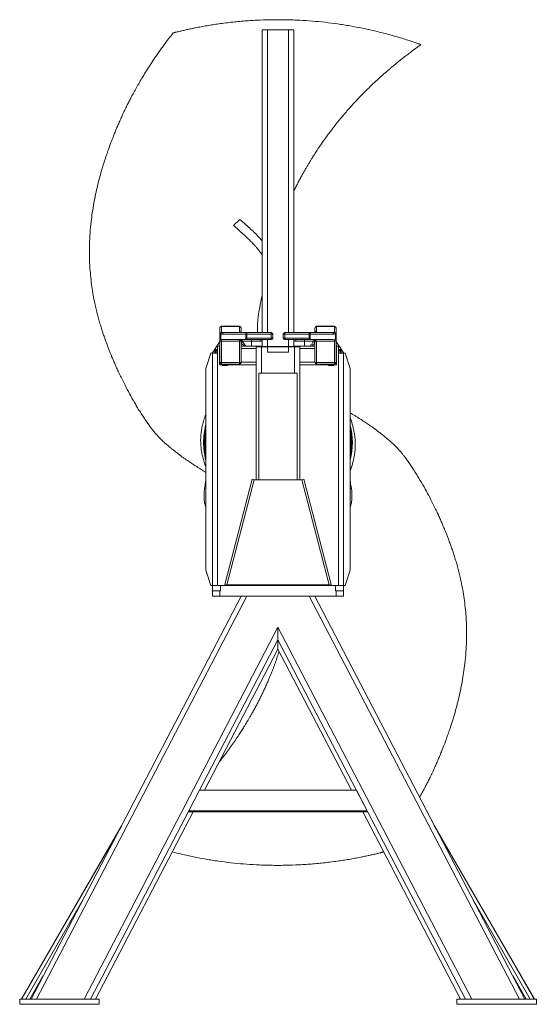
# Model space of a CAD drawing. Header units: millimetres. Extents: x 542 to 1522, y 744 to 2613.
import ezdxf

# ---------------------------------------------------------------- set-up
doc = ezdxf.new("R2010")
doc.units = ezdxf.units.MM

msp = doc.modelspace()

# ---------------------------------------------------------------- linework, layer by layer
at = {"color": 7, "linetype": 'Continuous', "lineweight": 15}
for p, q in [((1001.9, 2593.4), (1001.9, 2018.8)), ((1001.9, 2593.4), (1012, 2593.4)), ((1012, 2593.4), (1052.1, 2593.4)), ((1052.1, 2593.4), (1062.1, 2593.4)), ((1062.1, 2593.4), (1062.1, 2018.8)), ((959.4, 2233.7), (947.6, 2222.2)), ((921.7, 2016.2), (921.7, 2027.8)), ((924.7, 2030.8), (924.7, 2030.6)), ((924.7, 2030.8), (958.8, 2030.8)), ((924.7, 2030.6), (924.7, 2019)), ((958.8, 2030.6), (924.7, 2030.6)), ((924.7, 2019), (924.8, 2019)), ((924.8, 2019), (958.8, 2019)), ((928.4, 2018.8), (972.7, 2018.8)), ((958.8, 2030.6), (958.8, 2030.8)), ((958.8, 2019), (958.8, 2030.6)), ((958.8, 2018.8), (958.8, 2019)), ((961.8, 2027.8), (961.8, 2021.8)), ((972.7, 2015.8), (972.7, 2018.8)), ((972.7, 2018.8), (1019, 2018.8)), ((1019, 2018.8), (1019, 2015.8)), ((1045.1, 2015.8), (1045.1, 2018.8)), ((1045.1, 2018.8), (1091.4, 2018.8)), ((1091.4, 2015.8), (1091.4, 2018.8)), ((1091.4, 2018.8), (1135.6, 2018.8)), ((1102.2, 2021.8), (1102.2, 2027.8)), ((1105.3, 2030.8), (1105.3, 2030.6)), ((1105.3, 2030.8), (1139.4, 2030.8)), ((1105.3, 2030.6), (1105.3, 2019)), ((1139.4, 2030.6), (1105.3, 2030.6)), ((1105.3, 2019), (1139.3, 2019)), ((1105.3, 2019), (1105.3, 2018.8)), ((1139.3, 2019), (1139.4, 2019)), ((1139.4, 2030.6), (1139.4, 2030.8)), ((1139.4, 2019), (1139.4, 2030.6)), ((1142.4, 2027.8), (1142.4, 2016.2)), ((916.1, 1993.3), (920.9, 2000.5)), ((921.7, 2016.2), (923.2, 2016.2)), ((921.7, 2006.2), (921.7, 2016.2)), ((921.7, 2002.4), (921.7, 2006.2)), ((921.7, 2002.4), (924.7, 2002.4)), ((921.7, 1962.1), (921.7, 2002.4)), ((923.2, 2016.2), (923.2, 2005.1)), ((923.2, 2016.2), (923.2, 2016.2)), ((924.7, 2005.2), (924.7, 2002.4)), ((958.8, 2002.4), (924.7, 2002.4)), ((924.7, 2002.4), (924.7, 1962.1)), ((926.6, 2005.4), (966.9, 2005.4)), ((971.1, 2015.8), (926.9, 2015.8)), ((958.8, 2002.4), (961.8, 2002.4)), ((958.8, 1962.1), (958.8, 2002.4)), ((961.8, 2002.4), (961.8, 1962.1)), ((981.9, 2002.4), (964.2, 2002.4)), ((1019, 2005.4), (966.9, 2005.4)), ((971.1, 2006.9), (971.1, 2015.8)), ((972.7, 2015.8), (971.1, 2015.8)), ((972.7, 2008.4), (971.1, 2006.9)), ((1019, 2015.8), (972.7, 2015.8)), ((972.7, 2015.8), (972.7, 2008.4)), ((972.7, 2008.4), (1019, 2008.4)), ((981.9, 2005.4), (981.9, 2002.4)), ((997.9, 2002.4), (981.9, 2002.4)), ((997.9, 2005.4), (997.9, 2002.4)), ((1001.9, 2005.4), (1001.9, 1992.1)), ((1022, 2015.8), (1019, 2015.8)), ((1019, 2008.4), (1019, 2015.8)), ((1019, 2005.4), (1019, 2008.4)), ((1022, 2008.4), (1019, 2008.4)), ((1022, 2015.8), (1022, 2008.4)), ((1042.1, 2015.8), (1045.1, 2015.8)), ((1042.1, 2008.4), (1042.1, 2015.8)), ((1045.1, 2008.4), (1042.1, 2008.4)), ((1045.1, 2015.8), (1045.1, 2008.4)), ((1091.4, 2015.8), (1045.1, 2015.8)), ((1045.1, 2005.4), (1045.1, 2008.4)), ((1045.1, 2008.4), (1091.4, 2008.4)), ((1097.2, 2005.4), (1045.1, 2005.4)), ((1062.1, 2005.4), (1062.1, 1992.1)), ((1066.1, 2005.4), (1066.1, 2002.4)), ((1082.2, 2002.4), (1066.1, 2002.4)), ((1082.2, 2005.4), (1082.2, 2002.4)), ((1099.9, 2002.4), (1082.2, 2002.4)), ((1091.4, 2008.4), (1091.4, 2015.8)), ((1091.4, 2015.8), (1092.9, 2015.8)), ((1092.9, 2006.9), (1091.4, 2008.4)), ((1092.9, 2015.8), (1092.9, 2006.9)), ((1137.2, 2015.8), (1092.9, 2015.8)), ((1137.4, 2005.4), (1097.2, 2005.4)), ((1102.2, 2002.4), (1105.3, 2002.4)), ((1102.2, 1962.1), (1102.2, 2002.4)), ((1139.4, 2002.4), (1105.3, 2002.4)), ((1105.3, 2002.4), (1105.3, 1962.1)), ((1139.4, 2002.4), (1139.4, 2005.2)), ((1139.4, 2002.4), (1142.4, 2002.4)), ((1139.4, 1962.1), (1139.4, 2002.4)), ((1140.9, 2016.2), (1140.9, 2016.2)), ((1140.9, 2005.1), (1140.9, 2016.2)), ((1140.9, 2016.2), (1142.4, 2016.2)), ((1142.4, 2016.2), (1142.4, 2006.2)), ((1142.4, 2006.2), (1142.4, 2002.4)), ((1142.4, 2002.4), (1142.4, 1962.1)), ((1143.2, 2000.5), (1148, 1993.3)), ((906.9, 1979.8), (911.3, 1986.3)), ((911.3, 1986.3), (911.4, 1986.4)), ((911.4, 1986.4), (911.4, 1986.4)), ((912.1, 1985.9), (913.9, 1984.7)), ((913.9, 1984.7), (912.4, 1982.5)), ((912.4, 1979.8), (912.4, 1982.5)), ((916.4, 1984.5), (913.9, 1984.7)), ((917, 1538.8), (917, 1992.7)), ((917, 1992.7), (921, 1992.7)), ((921.7, 1992.7), (921, 1992.7)), ((921, 1992.7), (921, 1988.6)), ((921, 1962.4), (921, 1988.6)), ((921.7, 1988.6), (921, 1988.6)), ((990.7, 1992.7), (961.8, 1992.7)), ((990.7, 1988.6), (961.8, 1988.6)), ((990.7, 1992.7), (990.7, 1991.6)), ((990.7, 1992.7), (1001.9, 1992.7)), ((990.7, 1739.3), (990.7, 1991.6)), ((990.7, 1991.6), (1000.8, 1991.6)), ((1000.8, 1992.1), (1000.8, 1991.6)), ((1063.3, 1992.1), (1000.8, 1992.1)), ((1000.8, 1941.8), (1000.8, 1991.6)), ((1000.8, 1991.6), (1011.9, 1991.6)), ((1052.2, 1991.6), (1011.9, 1991.6)), ((1011.9, 1991.6), (1011.9, 1981.5)), ((1052.2, 1981.5), (1011.9, 1981.5)), ((1052.2, 1991.6), (1052.2, 1981.5)), ((1052.2, 1991.6), (1063.3, 1991.6)), ((1062.1, 1992.7), (1073.4, 1992.7)), ((1063.3, 1992.1), (1063.3, 1991.6)), ((1063.3, 1991.6), (1073.4, 1991.6)), ((1063.3, 1991.6), (1063.3, 1941.8)), ((1102.2, 1992.7), (1073.4, 1992.7)), ((1073.4, 1992.7), (1073.4, 1988.6)), ((1073.4, 1739.3), (1073.4, 1991.6)), ((1102.2, 1988.6), (1073.4, 1988.6)), ((1073.4, 1962.4), (1073.4, 1988.6)), ((1143, 1992.7), (1142.4, 1992.7)), ((1143, 1988.6), (1142.4, 1988.6)), ((1143, 1992.7), (1143, 1988.6)), ((1143, 1992.7), (1147.1, 1992.7)), ((1143, 1962.4), (1143, 1988.6)), ((1147.1, 1992.7), (1147.1, 1538.8)), ((1150.2, 1984.7), (1147.6, 1984.5)), ((1150.2, 1984.7), (1152, 1985.9)), ((1151.7, 1982.5), (1150.2, 1984.7)), ((1151.7, 1982.5), (1151.7, 1979.8)), ((1152.7, 1986.4), (1152.7, 1986.4)), ((1152.7, 1986.4), (1152.8, 1986.3)), ((1152.8, 1986.3), (1157.1, 1979.8)), ((904.8, 1979.8), (894.8, 1950.5)), ((907.5, 1979.8), (904.8, 1979.8)), ((907.5, 1979.8), (917, 1979.8)), ((907.5, 1979.8), (907.5, 1538.8)), ((917, 1979.8), (917, 1538.8)), ((921, 1962.4), (921.7, 1962.4)), ((921, 1957.4), (921, 1962.4)), ((921.7, 1962.1), (924.7, 1962.1)), ((924.7, 1962.1), (958.8, 1962.1)), ((958.8, 1962.1), (961.8, 1962.1)), ((961.8, 1962.4), (990.7, 1962.4)), ((1073.4, 1957.4), (1073.4, 1962.4)), ((1073.4, 1962.4), (1102.2, 1962.4)), ((1102.2, 1962.1), (1105.3, 1962.1)), ((1139.4, 1962.1), (1105.3, 1962.1)), ((1139.4, 1962.1), (1142.4, 1962.1)), ((1142.4, 1962.4), (1143, 1962.4)), ((1143, 1962.4), (1143, 1957.4)), ((1147.1, 1979.8), (1156.5, 1979.8)), ((1156.5, 1979.8), (1159.3, 1979.8)), ((1156.5, 1979.8), (1156.5, 1538.8)), ((1159.3, 1979.8), (1169.3, 1950.5)), ((894.8, 1568.1), (894.8, 1950.5)), ((926.1, 1957.4), (921, 1957.4)), ((924.7, 1959.1), (958.8, 1959.1)), ((936.2, 1957.4), (926.1, 1957.4)), ((926.1, 1956.4), (926.1, 1957.4)), ((936.2, 1956.4), (926.1, 1956.4)), ((990.7, 1957.4), (936.2, 1957.4)), ((936.2, 1956.4), (936.2, 1957.4)), ((1127.9, 1957.4), (1073.4, 1957.4)), ((1105.3, 1959.1), (1139.4, 1959.1)), ((1138, 1957.4), (1127.9, 1957.4)), ((1127.9, 1956.4), (1127.9, 1957.4)), ((1138, 1956.4), (1127.9, 1956.4)), ((1143, 1957.4), (1138, 1957.4)), ((1138, 1956.4), (1138, 1957.4)), ((1169.3, 1568.1), (1169.3, 1950.5)), ((995.7, 1941.8), (1068.4, 1941.8)), ((995.7, 1739.3), (995.7, 1941.8)), ((1068.4, 1941.8), (1068.4, 1739.3)), ((931.1, 1540.6), (982.9, 1740.9)), ((934.7, 1539.9), (986.6, 1739.3)), ((982.9, 1740.9), (989.1, 1739.3)), ((986.6, 1739.3), (1077.4, 1739.3)), ((1075, 1739.3), (1081.2, 1740.9)), ((1077.4, 1739.3), (1129.4, 1539.9)), ((1132.9, 1540.6), (1081.2, 1740.9)), ((894.8, 1568.1), (904.8, 1538.8)), ((1169.3, 1568.1), (1159.3, 1538.8)), ((904.8, 1538.8), (907.5, 1538.8)), ((907.5, 1538.8), (907.9, 1538.8)), ((907.9, 1528.8), (907.9, 1538.8)), ((923.1, 1538.8), (907.9, 1538.8)), ((923.1, 1528.8), (923.1, 1538.8)), ((1141, 1538.8), (923.1, 1538.8)), ((931.1, 1540.6), (934.7, 1539.7)), ((1129.4, 1539.9), (934.7, 1539.9)), ((934.7, 1538.8), (934.7, 1539.9)), ((1129.4, 1539.7), (1132.9, 1540.6)), ((1129.4, 1538.8), (1129.4, 1539.9)), ((1141, 1528.8), (1141, 1538.8)), ((1156.1, 1538.8), (1141, 1538.8)), ((1156.1, 1528.8), (1156.1, 1538.8)), ((1156.1, 1538.8), (1156.5, 1538.8)), ((1159.3, 1538.8), (1156.5, 1538.8)), ((962.4, 1518.7), (563.3, 754.1)), ((573.6, 754.1), (972.6, 1518.7)), ((907.8, 1518.7), (907.8, 1528.8)), ((921.9, 1528.8), (907.8, 1528.8)), ((907.8, 1518.7), (921.9, 1518.7)), ((921.9, 1518.7), (921.9, 1528.8)), ((923.1, 1528.8), (921.9, 1528.8)), ((921.9, 1518.7), (1142.2, 1518.7)), ((1091.5, 1518.7), (1490.5, 754.1)), ((1500.7, 754.1), (1101.7, 1518.7)), ((1142.2, 1528.8), (1141, 1528.8)), ((1142.2, 1528.8), (1142.2, 1518.7)), ((1156.3, 1528.8), (1142.2, 1528.8)), ((1142.2, 1518.7), (1156.3, 1518.7)), ((1156.3, 1518.7), (1156.3, 1528.8)), ((663.9, 754.1), (1032, 1459.5)), ((1032, 1459.5), (1400.2, 754.1)), ((1032, 1459.5), (1032, 1435.7)), ((883.2, 1150.6), (1032, 1435.7)), ((1032, 1435.7), (1387.8, 754.1)), ((1032, 1435.7), (1032, 1418.3)), ((892.4, 1150.6), (1032, 1418.2)), ((1032, 1418.3), (1032, 1418.2)), ((1032, 1418.2), (1171.7, 1150.6)), ((862.7, 1111.3), (883.2, 1150.6)), ((883.2, 1150.6), (1180.8, 1150.6)), ((1180.8, 1150.6), (1201.3, 1111.3)), ((676.3, 754.1), (862.7, 1111.3)), ((685.5, 754.1), (870.7, 1109.1)), ((862.7, 1111.3), (862.7, 1109.1)), ((1201.3, 1111.3), (862.7, 1111.3)), ((1201.3, 1109.1), (862.7, 1109.1)), ((1193.3, 1109.1), (1378.6, 754.1)), ((1201.3, 1109.1), (1201.3, 1111.3)), ((735.2, 1083.5), (546, 755.3)), ((1518.8, 754.1), (1328.8, 1083.5)), ((1231.1, 1032.8), (1232.3, 1034.4)), ((541.6, 754.1), (692.5, 754.1)), ((541.6, 754.1), (541.6, 744.1)), ((546, 755.1), (546, 755.3)), ((546, 754.1), (546, 755.1)), ((692.5, 754.1), (692.5, 744.1)), ((1371.6, 754.1), (1371.6, 744.1)), ((1371.6, 754.1), (1522.5, 754.1)), ((1522.5, 754.1), (1522.5, 744.1)), ((541.6, 744.1), (692.5, 744.1)), ((1371.6, 744.1), (1522.5, 744.1))]:
    msp.add_line(p, q, dxfattribs=at)
at = {"color": 8, "linetype": 'Continuous', "lineweight": 15}
for p, q in [((1012, 2593.4), (1012, 2018.8)), ((1052.1, 2593.4), (1052.1, 2018.8)), ((962.7, 2004.5), (962.8, 2004.1)), ((981.9, 2002.4), (981.9, 1992.7)), ((1012, 2005.4), (1012, 1992.1)), ((1052.1, 2005.4), (1052.1, 1992.1)), ((1082.2, 1992.7), (1082.2, 2002.4)), ((1101.3, 2004.1), (1101.4, 2004.5)), ((913.7, 1979.8), (913.9, 1984.7)), ((916.4, 1984.5), (916.4, 1979.8)), ((921.7, 1994.5), (920.3, 1992.7)), ((1143.7, 1992.7), (1142.4, 1994.5)), ((1147.6, 1979.8), (1147.6, 1984.5)), ((1150.2, 1984.7), (1150.4, 1979.8)), ((924.7, 1962.1), (924.7, 1959.1)), ((958.8, 1959.1), (958.8, 1962.1)), ((1105.3, 1962.1), (1105.3, 1959.1)), ((1139.4, 1959.1), (1139.4, 1962.1)), ((892.3, 1150.6), (1032, 1418.3)), ((1032, 1418.3), (1171.8, 1150.6)), ((685.4, 754.1), (870.7, 1109.1)), ((1193.4, 1109.1), (1378.7, 754.1)), ((734.6, 1082.3), (546, 755.1)), ((1518.7, 754.1), (1329.5, 1082.3)), ((661.5, 942.1), (553.1, 754.1)), ((1511, 754.1), (1402.6, 942.1)), ((586.5, 798.5), (560.9, 754.1)), ((1503.2, 754.1), (1477.6, 798.5))]:
    msp.add_line(p, q, dxfattribs=at)
at = {"color": 7, "linetype": 'Continuous', "lineweight": 15, "flags": 128}
for points in [[(926.9, 2015.8), (926.9, 2016.4), (927, 2016.9), (927.1, 2017.4), (927.3, 2017.9), (927.6, 2018.3), (927.8, 2018.5), (928.1, 2018.7), (928.4, 2018.8)], [(972.7, 2018.8), (972.4, 2018.7), (972.1, 2018.5), (971.8, 2018.3), (971.6, 2017.9), (971.4, 2017.4), (971.3, 2016.9), (971.2, 2016.4), (971.1, 2015.8)], [(1092.9, 2015.8), (1092.9, 2016.4), (1092.8, 2016.9), (1092.7, 2017.4), (1092.5, 2017.9), (1092.2, 2018.3), (1092, 2018.5), (1091.7, 2018.7), (1091.4, 2018.8)], [(1135.6, 2018.8), (1135.9, 2018.7), (1136.2, 2018.5), (1136.5, 2018.3), (1136.7, 2017.9), (1136.9, 2017.4), (1137.1, 2016.9), (1137.2, 2016.4), (1137.2, 2015.8)], [(911.4, 1986.4), (911.8, 1986.8), (912.4, 1987), (913.2, 1987), (914, 1986.8), (914.8, 1986.4), (915.5, 1985.8), (916.1, 1985.2), (916.4, 1984.5)], [(912.1, 1985.9), (912, 1986.1), (911.9, 1986.3), (911.8, 1986.4), (911.8, 1986.5), (911.7, 1986.5), (911.6, 1986.5), (911.5, 1986.5), (911.4, 1986.4)], [(1147.6, 1984.5), (1148, 1985.2), (1148.6, 1985.8), (1149.3, 1986.4), (1150.1, 1986.8), (1150.9, 1987), (1151.7, 1987), (1152.3, 1986.8), (1152.7, 1986.4)], [(1152, 1985.9), (1152.1, 1986.1), (1152.1, 1986.3), (1152.2, 1986.4), (1152.3, 1986.5), (1152.4, 1986.5), (1152.5, 1986.5), (1152.6, 1986.5), (1152.7, 1986.4)]]:
    msp.add_lwpolyline(points, dxfattribs=at)
at = {"color": 8, "linetype": 'Continuous', "lineweight": 15, "flags": 128}
for points in [[(916.1, 1993.3), (916, 1993.1), (916, 1992.8), (916.2, 1992.4), (916.5, 1991.9), (916.9, 1991.5), (917, 1991.4)], [(1147.1, 1991.4), (1147.1, 1991.5), (1147.5, 1991.9), (1147.9, 1992.4), (1148, 1992.8), (1148.1, 1993.1), (1148, 1993.3)]]:
    msp.add_lwpolyline(points, dxfattribs=at)
at = {"color": 7, "linetype": 'Continuous', "lineweight": 15}
for centre, radius, start, end in [((924.7, 2027.8), 3.01, 90, 180), ((924.6, 2027.7), 2.91, 87.9548, 177.7972), ((924.6, 2016.1), 2.91, 87.9548, 177.7972), ((927.3, 2015.7), 4.11, 127.7912, 173.6349), ((927.2, 2015.8), 4.11, 127.7912, 173.6349), ((958.8, 2027.8), 3.01, 0, 90), ((958.9, 2027.7), 2.91, 2.2028, 92.0452), ((964.8, 2021.8), 3.01, 180, 270), ((1019, 2015.8), 3.01, 0, 90), ((1045.1, 2015.8), 3.01, 90, 180), ((1099.2, 2021.8), 3.01, 270, 0), ((1105.3, 2027.8), 3.01, 90, 180), ((1105.2, 2027.7), 2.91, 87.9548, 177.7972), ((1136.8, 2015.7), 4.11, 6.3651, 52.2088), ((1139.4, 2027.8), 3.01, 0, 90), ((1139.5, 2027.7), 2.91, 2.2028, 92.0452), ((1136.8, 2015.8), 4.11, 6.3651, 52.2088), ((1139.5, 2016.1), 2.91, 2.2028, 92.0452), ((964.8, 2002.4), 3.01, 90, 180), ((965.2, 2002.6), 2.86, 90.3592, 146.7085), ((965.4, 2002.5), 2.9, 90.3256, 149.4582), ((1019, 2008.4), 3.01, 270, 0), ((1045.1, 2008.4), 3.01, 180, 270), ((1098.7, 2002.5), 2.9, 30.5418, 89.6744), ((1098.9, 2002.6), 2.86, 33.2915, 89.6408), ((1099.2, 2002.4), 3.01, 0, 90), ((924.7, 1962.1), 3.01, 180, 270), ((958.8, 1962.1), 3.01, 270, 0), ((1105.3, 1962.1), 3.01, 180, 270), ((1139.4, 1962.1), 3.01, 270, 0), ((1032, 1810.2), 141.2, 166.5142, 180), ((1032, 1810.2), 141.2, 346.5142, 13.4858), ((1032, 1810.2), 138.6, 172.0423, 180), ((1032, 1800.1), 137.9, 174.5097, 185.4903), ((1032, 1810.2), 138.6, 353.9151, 7.9577), ((1032, 1800.1), 137.9, 354.5097, 5.4903), ((1032, 1810.2), 141.2, 180, 193.4567), ((1032, 1810.2), 138.6, 180, 186.0849)]:
    msp.add_arc(centre, radius, start, end, dxfattribs=at)
at = {"color": 8, "linetype": 'Continuous', "lineweight": 15}
for centre, radius, start, end in [((923.1, 1999.6), 2.39, 159.7064, 234.5029), ((960.4, 2004.3), 3.35, 295.1241, 337.0621), ((960.6, 2003.6), 3.75, 289.1413, 342.1349), ((960.8, 2005.7), 2.73, 295.7378, 321.0319), ((960.7, 2005.6), 2.77, 295.5068, 322.904), ((960.8, 2006), 2.78, 297.43, 317.9562), ((997.9, 2008.4), 6.02, 270, 311.8103), ((1066.1, 2008.4), 6.02, 228.1897, 270), ((1103.5, 2003.6), 3.75, 197.8651, 250.8587), ((1103.7, 2004.3), 3.35, 202.9379, 244.8759), ((1103.3, 2005.7), 2.73, 218.9681, 244.2622), ((1103.4, 2005.6), 2.77, 217.096, 244.4932), ((1103.3, 2006), 2.78, 222.0438, 242.57), ((1141, 1999.6), 2.39, 305.4971, 20.2936), ((1032, 1810.2), 140.2, 168.3462, 180), ((1032, 1810.2), 140.2, 348.3462, 11.6538), ((1032, 1810.2), 140.2, 180, 191.6538)]:
    msp.add_arc(centre, radius, start, end, dxfattribs=at)
at = {"color": 7, "linetype": 'Continuous', "lineweight": 15}
for centre, major_axis, ratio, start_param, end_param in [((928.4, 2021.8), (9.87, 0), 0.305, 4.331883, 4.712389), ((958.8, 2021.8), (3.01, 0), 0.928477, 4.712389, 6.283185), ((1105.3, 2021.8), (3.01, 0), 0.928477, 3.141593, 4.712389), ((1135.6, 2021.8), (9.87, 0), 0.305, 4.712389, 5.092895), ((926.9, 2021.8), (9.87, 0), 0.61, 4.331883, 4.712389), ((926.6, 2002.4), (4.93, 0), 0.61, 1.570796, 1.971428), ((964.8, 2002.4), (6.02, 0), 0.5, 1.570796, 3.141593), ((966.9, 2008.4), (4.93, 0), 0.61, 4.712389, 5.735445), ((1097.2, 2008.4), (4.93, 0), 0.61, 3.689333, 4.712389), ((1099.2, 2002.4), (6.02, 0), 0.5, 0, 1.570796), ((1137.2, 2021.8), (9.87, 0), 0.61, 4.712389, 5.092895), ((1137.4, 2002.4), (4.93, 0), 0.61, 1.170165, 1.570796), ((911.3, 1980.9), (0.33, 5.63), 0.185643, 0.248605, 0.304054), ((911.3, 1980.9), (0.33, 5.63), 0.185643, 5.016443, 5.815793), ((1152.8, 1980.9), (-0.33, 5.63), 0.185643, 0.467392, 1.266742), ((1152.8, 1980.9), (-0.33, 5.63), 0.185643, 5.979131, 6.03458)]:
    msp.add_ellipse(centre, major_axis=major_axis, ratio=ratio, start_param=start_param, end_param=end_param, dxfattribs=at)
for points, knots in [([(1303.5, 2565.2), (1303.5, 2565.2), (1303.5, 2565.2), (1303.3, 2565.3), (1302.7, 2565.5), (1301, 2566.1), (1298.5, 2567), (1289, 2570.3), (1276.8, 2574.4), (1261.5, 2579.1), (1250, 2582.4), (1234.7, 2586.6), (1215.4, 2591.4), (1192.2, 2596.5), (1172.7, 2600.2), (1157.1, 2602.8), (1141.4, 2605.1), (1121.5, 2607.7), (1097.5, 2610), (1077.3, 2611.3), (1061, 2612.1), (1048.6, 2612.4), (1036.2, 2612.6), (1019.4, 2612.5), (1002.4, 2612.1), (985.2, 2611.2), (972.3, 2610.4), (959.2, 2609.3), (946.1, 2608), (932.8, 2606.4), (920.3, 2604.8), (908.5, 2603), (897.3, 2601.2), (886.1, 2599.2), (876, 2597.3), (866.9, 2595.4), (859, 2593.7), (852.5, 2592.2), (847.5, 2591.1), (843.9, 2590.2), (840.5, 2589.4), (838.1, 2588.8), (836.2, 2588.3), (835.3, 2588.1), (834.7, 2587.9), (834, 2587.7), (833.1, 2587.5), (833, 2587.5), (833, 2587.5)], [0, 0, 0, 0, 0.000128, 0.001621, 0.004728, 0.008294, 0.014562, 0.020911, 0.07079, 0.095726, 0.120661, 0.145597, 0.195472, 0.245347, 0.295259, 0.320271, 0.345288, 0.395357, 0.445233, 0.495171, 0.520245, 0.545318, 0.57043, 0.595542, 0.646799, 0.672485, 0.698172, 0.724075, 0.749978, 0.776009, 0.802039, 0.823777, 0.845568, 0.867579, 0.889703, 0.906037, 0.922449, 0.938805, 0.947136, 0.955548, 0.964688, 0.973931, 0.977164, 0.980475, 0.983942, 0.987425, 0.994434, 1, 1, 1, 1]), ([(833, 2587.5), (830.7, 2584.6), (825.5, 2578), (817.4, 2567.2), (808.5, 2555), (799.2, 2541.7), (790.5, 2528.5), (782.5, 2516), (775.5, 2504.7), (769.2, 2493.9), (763.4, 2483.9), (758.3, 2474.6), (753.7, 2466), (749.7, 2458.2), (746.5, 2452), (744.2, 2447.3), (742.6, 2444.1), (741.4, 2441.5), (740.4, 2439.4), (739.4, 2437.4), (738.3, 2435), (736.9, 2431.9), (735.2, 2428.3), (733.4, 2424.3), (731.5, 2420), (729.6, 2415.9), (727.9, 2411.9), (725.6, 2406.4), (722.8, 2399.6), (719.7, 2391.9), (717.1, 2385.4), (715.1, 2380.1), (713.5, 2375.8), (712.1, 2372), (710.7, 2368.1), (709.1, 2363.6), (707.3, 2358.4), (705.3, 2352.5), (703.1, 2345.8), (700.7, 2338.2), (697.5, 2327.7), (693.6, 2314.2), (689.4, 2297.9), (685.6, 2281.2), (682.3, 2264.2), (679.4, 2246.8), (677, 2228), (675.1, 2207.6), (674, 2185.6), (673.9, 2162.9), (674.8, 2142.1), (676.5, 2123), (678.5, 2106.2), (681.1, 2089.9), (683.9, 2075.6), (686.7, 2063.3), (689.3, 2052.9), (691.9, 2043.1), (694.7, 2033.6), (697.5, 2024.7), (700.3, 2016.1), (703.2, 2007.8), (706.1, 1999.7), (708.9, 1992.2), (711.5, 1985.4), (713.9, 1979.3), (716.3, 1973.4), (719, 1967.1), (722.1, 1959.8), (725.7, 1951.8), (729.7, 1943.1), (735, 1932), (741.7, 1918.4), (750.2, 1902.5), (757.8, 1888.9), (764.3, 1877.9), (769.4, 1869.6), (774.6, 1861.5), (779.7, 1853.7), (784.7, 1846.6), (789.1, 1840.5), (793.1, 1835.2), (796.6, 1830.8), (799.8, 1826.9), (802.9, 1823.4), (806, 1820.1), (809.1, 1816.9), (812.4, 1813.8), (815.7, 1810.7), (819, 1807.8), (822.2, 1805), (825.7, 1802.1), (829.3, 1799.1), (833.3, 1795.8), (837.9, 1792.2), (843, 1788.3), (848.3, 1784.3), (853.3, 1780.7), (857.8, 1777.5), (862, 1774.7), (866, 1772), (870.1, 1769.3), (874.4, 1766.6), (879, 1763.7), (883.9, 1760.6), (888.7, 1757.6), (892.4, 1755.3), (894.4, 1754), (894.8, 1753.8)], [0, 0, 0, 0, 0.011638, 0.026489, 0.042387, 0.059355, 0.077421, 0.092185, 0.10621, 0.119307, 0.131461, 0.14266, 0.152888, 0.162131, 0.170375, 0.174743, 0.178521, 0.181699, 0.18377, 0.185735, 0.188891, 0.192233, 0.196385, 0.201312, 0.206294, 0.211077, 0.215658, 0.220035, 0.23007, 0.238787, 0.24616, 0.252165, 0.256781, 0.2606, 0.264863, 0.269877, 0.275659, 0.282232, 0.289635, 0.297913, 0.307107, 0.324405, 0.342115, 0.360066, 0.378267, 0.396725, 0.415482, 0.438074, 0.461224, 0.484966, 0.509335, 0.52711, 0.545224, 0.562815, 0.579301, 0.591346, 0.602596, 0.613239, 0.62363, 0.6337, 0.643061, 0.652298, 0.661461, 0.670277, 0.677875, 0.684656, 0.690905, 0.698228, 0.7066, 0.715955, 0.726172, 0.737006, 0.755137, 0.774415, 0.794543, 0.804806, 0.815125, 0.825431, 0.835531, 0.844835, 0.853064, 0.859866, 0.86582, 0.871132, 0.876055, 0.880776, 0.8856, 0.890424, 0.895296, 0.900043, 0.904718, 0.90932, 0.914727, 0.91986, 0.926277, 0.933444, 0.940771, 0.947543, 0.953314, 0.958421, 0.963608, 0.968849, 0.974252, 0.980003, 0.986178, 0.992698, 0.998485, 1, 1, 1, 1]), ([(1062.1, 2287.2), (1062.3, 2287.6), (1063.6, 2290.4), (1066.1, 2295.4), (1069.7, 2302.5), (1073.4, 2309.5), (1077.1, 2316.5), (1080.8, 2323.2), (1084.3, 2329.2), (1087.3, 2334.3), (1089.8, 2338.6), (1091.8, 2341.9), (1093.5, 2344.7), (1095.1, 2347.3), (1096.9, 2350.2), (1098.9, 2353.4), (1101.2, 2357.1), (1103.7, 2360.9), (1107.6, 2366.9), (1113.1, 2374.9), (1120.3, 2385.3), (1129, 2397.2), (1139.3, 2410.7), (1151.5, 2425.9), (1164.8, 2441.5), (1178.9, 2457.1), (1193.3, 2472.1), (1204.7, 2483.4), (1213, 2491.3), (1218.2, 2496.2), (1223.5, 2501), (1228.6, 2505.6), (1233.6, 2510.1), (1238.1, 2514), (1242, 2517.4), (1245.1, 2520), (1247.5, 2522), (1249.1, 2523.3), (1250.4, 2524.5), (1252.1, 2525.8), (1254.4, 2527.8), (1257.6, 2530.4), (1261.8, 2533.8), (1267.1, 2538), (1273.3, 2542.9), (1280.5, 2548.4), (1288.6, 2554.5), (1296.4, 2560.2), (1301.5, 2563.8), (1303.5, 2565.2)], [0, 0, 0, 0, 0.003471, 0.024414, 0.045553, 0.066888, 0.08842, 0.109568, 0.128402, 0.144765, 0.157325, 0.167896, 0.176478, 0.183784, 0.192629, 0.203091, 0.215044, 0.227456, 0.240228, 0.272083, 0.305973, 0.341812, 0.390922, 0.443223, 0.498716, 0.556385, 0.61233, 0.666138, 0.685759, 0.705074, 0.724082, 0.742781, 0.761148, 0.777673, 0.79143, 0.802422, 0.810654, 0.816128, 0.819373, 0.82504, 0.833127, 0.84363, 0.858586, 0.876683, 0.897908, 0.922245, 0.949673, 0.980165, 1, 1, 1, 1]), ([(1001.9, 2193), (1000.3, 2194.8), (996.2, 2199.5), (988.9, 2206.9), (979.9, 2215.5), (970, 2224.4), (963, 2230.5), (959.4, 2233.7)], [0, 0, 0, 0, 0.12363, 0.318818, 0.529746, 0.756607, 1, 1, 1, 1]), ([(947.6, 2222.2), (950.6, 2219.4), (956.6, 2214.3), (965, 2206.7), (972.5, 2199.8), (979, 2193.4), (984.4, 2187.9), (988.6, 2183.3), (991.9, 2179.5), (994.7, 2176.1), (997.2, 2172.9), (999.6, 2169.8), (1001.1, 2167.6), (1001.9, 2166.4)], [0, 0, 0, 0, 0.157746, 0.302211, 0.433196, 0.550697, 0.65479, 0.727264, 0.79166, 0.848095, 0.896689, 0.945655, 1, 1, 1, 1]), ([(993, 2018.8), (993, 2019.2), (992.9, 2020.7), (992.9, 2023), (992.8, 2025.6), (992.9, 2028.2), (992.9, 2031.5), (993.1, 2035.4), (993.5, 2039.8), (993.9, 2044.6), (994.6, 2049.6), (995.3, 2055), (996.3, 2060.6), (997.3, 2066.5), (998.5, 2072.6), (999.7, 2078.7), (1000.9, 2084.6), (1001.6, 2088.3), (1001.9, 2090)], [0, 0, 0, 0, 0.019392, 0.062257, 0.093029, 0.12842, 0.173309, 0.227785, 0.291372, 0.358977, 0.429468, 0.502918, 0.583095, 0.666567, 0.753315, 0.843319, 0.928375, 1, 1, 1, 1]), ([(920.9, 2000.5), (921, 2000.7), (921.2, 2001), (921.4, 2001.5), (921.5, 2001.8), (921.7, 2002.5), (921.7, 2002.9), (921.7, 2003.3)], [0, 0, 0, 0, 0.25, 0.25, 0.5, 0.5, 1, 1, 1, 1]), ([(923.2, 2005.1), (922.9, 2005.2), (922.7, 2005.3), (922.4, 2005.5), (922.2, 2005.5), (922, 2005.7), (921.9, 2005.8), (921.8, 2006), (921.7, 2006), (921.7, 2006.1), (921.7, 2006.1), (921.7, 2006.2)], [0, 0, 0, 0, 0.25, 0.25, 0.5, 0.5, 0.75, 0.75, 0.875, 0.875, 1, 1, 1, 1]), ([(923.2, 2005.1), (923.4, 2005.1), (923.7, 2005), (924.2, 2005.1), (924.5, 2005.1), (924.7, 2005.2)], [0, 0, 0, 0, 0.5, 0.5, 1, 1, 1, 1]), ([(1139.4, 2005.2), (1139.6, 2005.1), (1139.9, 2005.1), (1140.3, 2005.1), (1140.4, 2005.1), (1140.7, 2005.1), (1140.8, 2005.1), (1140.9, 2005.1)], [0, 0, 0, 0, 0.5, 0.5, 0.75, 0.75, 1, 1, 1, 1]), ([(1140.9, 2005.1), (1141.2, 2005.2), (1141.4, 2005.3), (1141.7, 2005.5), (1141.9, 2005.5), (1142.1, 2005.7), (1142.2, 2005.8), (1142.3, 2006), (1142.3, 2006), (1142.4, 2006.1), (1142.4, 2006.1), (1142.4, 2006.2)], [0, 0, 0, 0, 0.25, 0.25, 0.5, 0.5, 0.75, 0.75, 0.875, 0.875, 1, 1, 1, 1]), ([(1142.4, 2003.3), (1142.4, 2003.1), (1142.4, 2002.9), (1142.4, 2002.4), (1142.5, 2002.2), (1142.6, 2001.7), (1142.7, 2001.5), (1142.9, 2001), (1143, 2000.7), (1143.2, 2000.5)], [0, 0, 0, 0, 0.25, 0.25, 0.5, 0.5, 0.75, 0.75, 1, 1, 1, 1]), ([(911.4, 1986.4), (911.5, 1986.5), (911.5, 1986.6), (911.7, 1986.9), (911.8, 1987), (912.1, 1987.4), (912.3, 1987.7), (912.7, 1988.3), (912.9, 1988.6), (913.3, 1989.2), (913.5, 1989.5), (913.9, 1990.1), (914.1, 1990.4), (914.5, 1991), (914.7, 1991.3), (915.3, 1992.2), (915.7, 1992.8), (916.1, 1993.3)], [0, 0, 0, 0, 0.0625, 0.0625, 0.125, 0.125, 0.25, 0.25, 0.375, 0.375, 0.5, 0.5, 0.625, 0.625, 0.75, 0.75, 1, 1, 1, 1]), ([(1148, 1993.3), (1148.4, 1992.8), (1148.8, 1992.2), (1149.4, 1991.3), (1149.6, 1991), (1150, 1990.4), (1150.2, 1990.1), (1150.6, 1989.5), (1150.8, 1989.2), (1151.2, 1988.6), (1151.4, 1988.3), (1151.8, 1987.7), (1152, 1987.4), (1152.3, 1987), (1152.4, 1986.9), (1152.5, 1986.6), (1152.6, 1986.5), (1152.7, 1986.4)], [0, 0, 0, 0, 0.25, 0.25, 0.375, 0.375, 0.5, 0.5, 0.625, 0.625, 0.75, 0.75, 0.875, 0.875, 0.9375, 0.9375, 1, 1, 1, 1]), ([(1300.9, 1137), (1302.6, 1140), (1305.8, 1145.8), (1310.4, 1154.3), (1314.4, 1162.1), (1317.5, 1168.3), (1319.9, 1173), (1321.4, 1176.2), (1322.7, 1178.8), (1323.7, 1180.9), (1324.7, 1182.9), (1325.8, 1185.3), (1327.2, 1188.4), (1328.9, 1192), (1330.7, 1196), (1332.6, 1200.3), (1334.4, 1204.4), (1336.2, 1208.4), (1338.5, 1214), (1341.3, 1220.7), (1344.4, 1228.4), (1346.9, 1234.9), (1349, 1240.2), (1350.5, 1244.5), (1351.9, 1248.3), (1353.3, 1252.2), (1354.9, 1256.7), (1356.8, 1261.9), (1358.8, 1267.8), (1361, 1274.5), (1363.4, 1282.1), (1366.6, 1292.6), (1370.5, 1306.1), (1374.6, 1322.4), (1378.4, 1339.1), (1381.8, 1356.1), (1384.6, 1373.5), (1387.1, 1392.3), (1389, 1412.7), (1390.1, 1434.7), (1390.2, 1457.4), (1389.3, 1478.2), (1387.6, 1497.3), (1385.5, 1514.1), (1382.9, 1530.4), (1380.1, 1544.7), (1377.4, 1557), (1374.8, 1567.4), (1372.1, 1577.2), (1369.4, 1586.7), (1366.6, 1595.6), (1363.8, 1604.2), (1360.9, 1612.5), (1358, 1620.6), (1355.2, 1628.1), (1352.6, 1634.9), (1350.2, 1641), (1347.7, 1646.9), (1345.1, 1653.3), (1342, 1660.5), (1338.4, 1668.5), (1334.4, 1677.2), (1329.1, 1688.3), (1322.3, 1701.9), (1313.9, 1717.9), (1306.3, 1731.4), (1299.7, 1742.4), (1294.7, 1750.7), (1289.5, 1758.8), (1284.3, 1766.6), (1279.4, 1773.7), (1274.9, 1779.9), (1271, 1785.1), (1267.5, 1789.5), (1264.2, 1793.4), (1261.2, 1797), (1258.1, 1800.3), (1254.9, 1803.4), (1251.7, 1806.5), (1248.4, 1809.6), (1245.1, 1812.5), (1241.9, 1815.3), (1238.4, 1818.2), (1234.8, 1821.2), (1230.7, 1824.5), (1226.2, 1828.1), (1221.1, 1832), (1215.8, 1836), (1210.8, 1839.6), (1206.2, 1842.8), (1202.1, 1845.7), (1198.1, 1848.3), (1193.9, 1851), (1189.7, 1853.8), (1185.1, 1856.6), (1180.2, 1859.7), (1175.3, 1862.7), (1171.7, 1865), (1169.7, 1866.3), (1169.3, 1866.5)], [0, 0, 0, 0, 0.0124932, 0.0242741, 0.0349202, 0.0444145, 0.0494455, 0.0537976, 0.0574568, 0.0598429, 0.0621066, 0.065743, 0.0695932, 0.0743769, 0.0800517, 0.0857913, 0.0913004, 0.0965766, 0.1016177, 0.1131765, 0.123217, 0.1317083, 0.1386234, 0.1439395, 0.1483371, 0.1532465, 0.1590227, 0.1656821, 0.173254, 0.1817813, 0.1913167, 0.2019086, 0.2218348, 0.2422349, 0.2629125, 0.2838768, 0.3051368, 0.3267414, 0.3527626, 0.3794273, 0.4067739, 0.4348424, 0.4553158, 0.4761811, 0.4964417, 0.5154298, 0.5293038, 0.5422609, 0.5545181, 0.5664859, 0.5780832, 0.5888645, 0.5995041, 0.6100572, 0.6202111, 0.62896, 0.6367706, 0.6439703, 0.6524066, 0.6620521, 0.6728292, 0.6845976, 0.6970778, 0.7179625, 0.7401688, 0.7633525, 0.7751741, 0.7870602, 0.7989299, 0.810563, 0.8212795, 0.8307566, 0.83859, 0.8454485, 0.8515655, 0.8572363, 0.8626733, 0.8682296, 0.8737861, 0.8793969, 0.8848634, 0.8902472, 0.8955473, 0.9017772, 0.9076924, 0.9150851, 0.9233422, 0.9317811, 0.9395801, 0.946226, 0.9521078, 0.958082, 0.964119, 0.9703416, 0.9769681, 0.9840818, 0.9915898, 0.9982545, 1, 1, 1, 1]), ([(894.8, 1686.9), (894, 1689.9), (892.6, 1695.8), (891.6, 1705), (891.5, 1714.3), (892.3, 1720.3), (892.7, 1723.4)], [0, 0, 0, 0, 0.24836, 0.498907, 0.749453, 1, 1, 1, 1]), ([(892.7, 1723.4), (893, 1725.2), (893.6, 1729), (894.3, 1733.2), (894.7, 1735.6), (894.8, 1736.2)], [0, 0, 0, 0, 0.422886, 0.856068, 1, 1, 1, 1]), ([(1169.3, 1736.2), (1169.4, 1735.8), (1169.8, 1733.5), (1170.4, 1729.2), (1171.1, 1725.3), (1171.4, 1723.4)], [0, 0, 0, 0, 0.101898, 0.556694, 1, 1, 1, 1]), ([(1171.4, 1723.4), (1171.8, 1720.3), (1172.6, 1714.3), (1172.5, 1705), (1171.5, 1695.8), (1170, 1689.9), (1169.3, 1686.9)], [0, 0, 0, 0, 0.250547, 0.501093, 0.75164, 1, 1, 1, 1]), ([(1034.3, 1413.9), (1033.9, 1412.9), (1032.5, 1408.5), (1030.4, 1402.3), (1028, 1395.3), (1026.1, 1390.1), (1024.2, 1384.8), (1022.3, 1379.9), (1020.6, 1375.5), (1019, 1371.5), (1017.1, 1366.9), (1014.7, 1361.1), (1011.7, 1354.1), (1008.3, 1346.6), (1004.9, 1339.1), (1001.4, 1331.9), (998, 1324.9), (994.4, 1317.9), (990.7, 1310.8), (986.9, 1303.8), (983.2, 1297.2), (979.8, 1291.1), (976.8, 1286), (974.3, 1281.7), (972.3, 1278.4), (970.6, 1275.6), (969, 1273), (967.2, 1270.2), (965.2, 1266.9), (962.8, 1263.2), (960.3, 1259.4), (956.5, 1253.4), (951, 1245.4), (943.8, 1235), (935.1, 1223.1), (927.3, 1212.7), (921.9, 1206.1), (920.3, 1204.2)], [0, 0, 0, 0, 0.013334, 0.05838, 0.081799, 0.105166, 0.128481, 0.1515, 0.171352, 0.18773, 0.20531, 0.233245, 0.265543, 0.300786, 0.336455, 0.368622, 0.401092, 0.433865, 0.466943, 0.500327, 0.533116, 0.562317, 0.587687, 0.60716, 0.62355, 0.636854, 0.648183, 0.661895, 0.678115, 0.696647, 0.715892, 0.735693, 0.78508, 0.837623, 0.893188, 0.969328, 1, 1, 1, 1]), ([(831.2, 1033.4), (837, 1031.9), (850.6, 1028.4), (871.8, 1023.8), (891.3, 1020.1), (907, 1017.5), (922.7, 1015.2), (942.6, 1012.6), (966.6, 1010.3), (986.8, 1009), (1003.1, 1008.2), (1015.5, 1007.9), (1027.8, 1007.7), (1044.7, 1007.8), (1061.6, 1008.2), (1078.8, 1009.1), (1091.8, 1009.9), (1104.9, 1011), (1118, 1012.3), (1131.2, 1013.9), (1143.8, 1015.5), (1155.6, 1017.3), (1166.8, 1019.1), (1177.9, 1021.1), (1188.1, 1023.1), (1197.1, 1024.9), (1205.1, 1026.6), (1211.6, 1028.1), (1216.5, 1029.2), (1220.2, 1030.1), (1223.6, 1031), (1226, 1031.5), (1227.9, 1032), (1228.8, 1032.3), (1229.4, 1032.4), (1230.1, 1032.6), (1231, 1032.8), (1231.1, 1032.8), (1231.1, 1032.8)], [0, 0, 0, 0, 0.044824, 0.104038, 0.163296, 0.192992, 0.222693, 0.282137, 0.341353, 0.400642, 0.430405, 0.460178, 0.489987, 0.519808, 0.580663, 0.61115, 0.641655, 0.672395, 0.703161, 0.734036, 0.764971, 0.790779, 0.816651, 0.842783, 0.86905, 0.888442, 0.907928, 0.927346, 0.937237, 0.947224, 0.958076, 0.96905, 0.972887, 0.976819, 0.980935, 0.98507, 0.993392, 1, 1, 1, 1])]:
    msp.add_open_spline(points, degree=3, knots=knots, dxfattribs=at)
at = {"color": 8, "linetype": 'Continuous', "lineweight": 15}
for points, knots in [([(968.4, 1992.7), (968.1, 1993), (966.6, 1994.5), (964.3, 1996.9), (962.6, 1998.7), (961.8, 1999.6)], [0, 0, 0, 0, 0.115889, 0.586101, 1, 1, 1, 1]), ([(964.2, 2002.4), (964.9, 2001.4), (966.4, 1999.2), (969, 1995.8), (970.7, 1993.6), (971.4, 1992.7)], [0, 0, 0, 0, 0.3707151, 0.7549994, 1, 1, 1, 1]), ([(1092.7, 1992.7), (1093, 1993.1), (1094.5, 1994.9), (1096.4, 1997.5), (1098.5, 2000.4), (1099.4, 2001.7), (1099.9, 2002.4)], [0, 0, 0, 0, 0.10414, 0.520979, 0.760589, 1, 1, 1, 1]), ([(1102.2, 1999.6), (1101.8, 1999.1), (1100.8, 1998), (1098.7, 1995.7), (1096.8, 1993.8), (1095.7, 1992.7)], [0, 0, 0, 0, 0.241378, 0.540484, 1, 1, 1, 1]), ([(917, 1986), (916.9, 1985.6), (916.7, 1985.1), (916.5, 1984.6), (916.4, 1984.5)], [0, 0, 0, 0, 0.684676, 1, 1, 1, 1]), ([(1147.6, 1984.5), (1147.6, 1984.6), (1147.4, 1985.1), (1147.2, 1985.6), (1147.1, 1986)], [0, 0, 0, 0, 0.3158722, 1, 1, 1, 1]), ([(894.8, 1764.2), (894.2, 1765.7), (892.5, 1770.1), (890.8, 1776.2), (889.2, 1782.4), (888.2, 1787.1), (887.2, 1791.8), (886.2, 1798.2), (885.3, 1806.1), (885.1, 1815.7), (885.6, 1825), (886.8, 1834.3), (888.7, 1843.9), (890.9, 1851.8), (893, 1858.3), (894.2, 1861.4), (894.8, 1862.9)], [0, 0, 0, 0, 0.044389, 0.135179, 0.180711, 0.226286, 0.272248, 0.318351, 0.411222, 0.502057, 0.593674, 0.687541, 0.782162, 0.892241, 0.947648, 1, 1, 1, 1]), ([(1169.3, 1855.9), (1169.9, 1854.5), (1172.1, 1848.6), (1174.5, 1839.4), (1176.7, 1829.2), (1177.9, 1821.3), (1178.7, 1813.3), (1178.9, 1804.6), (1178.4, 1795.2), (1177.2, 1785.9), (1175.4, 1777.2), (1173.3, 1769.2), (1171.3, 1762.8), (1169.8, 1759), (1169.3, 1757.7)], [0, 0, 0, 0, 0.0427945, 0.1798908, 0.2719291, 0.3417552, 0.4117846, 0.5031547, 0.5953098, 0.6897221, 0.7848943, 0.8684944, 0.9524515, 1, 1, 1, 1]), ([(892.7, 1723.4), (892.8, 1723.4), (892.9, 1723.4), (893.7, 1723.2), (894.5, 1723.1), (894.8, 1723.1)], [0, 0, 0, 0, 0.406468, 0.837283, 1, 1, 1, 1]), ([(1171.4, 1723.4), (1171.3, 1723.4), (1171.2, 1723.4), (1170.4, 1723.2), (1169.6, 1723.1), (1169.3, 1723.1)], [0, 0, 0, 0, 0.406468, 0.837283, 1, 1, 1, 1])]:
    msp.add_open_spline(points, degree=3, knots=knots, dxfattribs=at)
at = {"color": 7, "linetype": 'Continuous', "lineweight": 15}
for points in [[(962.8, 2004.1), (962.8, 2004.1), (962.9, 2004.1), (962.9, 2004)], [(962.9, 2004), (962.9, 2004), (962.9, 2003.9), (962.9, 2003.9)], [(962.9, 2003.9), (963, 2003.6), (963.2, 2003.3), (963.5, 2003)], [(963.5, 2003), (963.7, 2002.8), (963.9, 2002.6), (964.2, 2002.4)], [(1099.9, 2002.4), (1100.2, 2002.6), (1100.4, 2002.8), (1100.6, 2003)], [(1100.6, 2003), (1100.9, 2003.3), (1101.1, 2003.6), (1101.2, 2003.9)], [(1101.2, 2004), (1101.2, 2004.1), (1101.2, 2004.1), (1101.3, 2004.1)], [(1101.2, 2003.9), (1101.2, 2003.9), (1101.2, 2004), (1101.2, 2004)]]:
    msp.add_open_spline(points, degree=3, dxfattribs=at)

doc.saveas('drawing.dxf')
